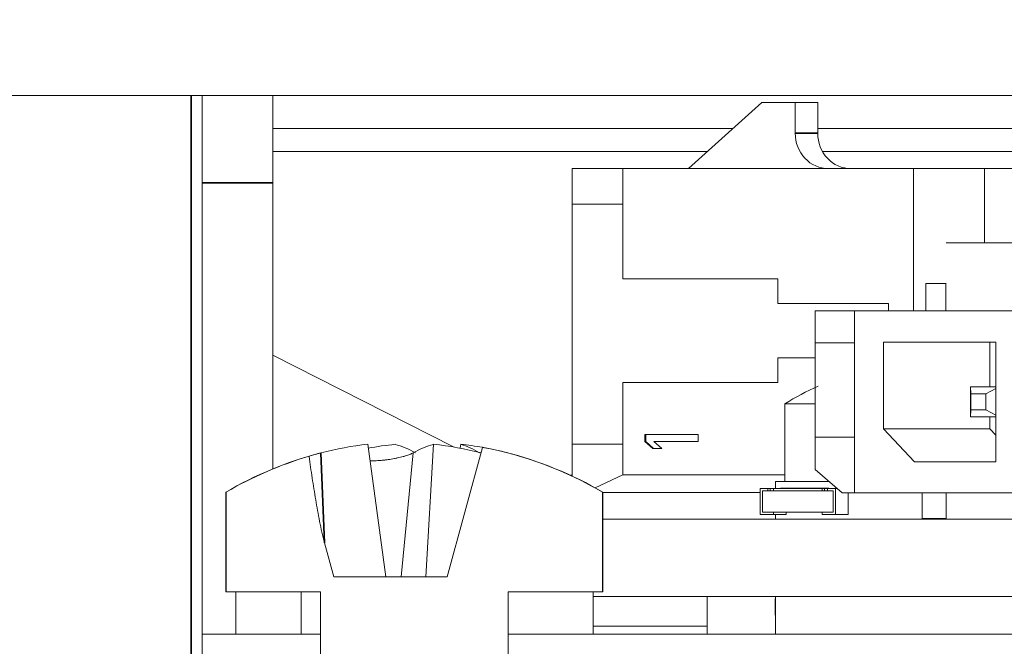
# Model space of a CAD drawing. Header units: millimetres. Extents: x 4 to 1188, y 1 to 840.
# Tile 186 of 256: x 668.79 to 671.58, y 417.81 to 419.58. Entities that reach past the tile are written whole.
import ezdxf

# ---------------------------------------------------------------- set-up
doc = ezdxf.new("R2010")
doc.units = ezdxf.units.MM
doc.layers.add('1', color=7, linetype='Continuous')
doc.styles.add('Arial Unicode MS', font='Arial Unicode MS')
doc.dimstyles.get("Standard").update_dxf_attribs({"dimtxt": 0.18, "dimasz": 0.18, "dimexe": 0.18, "dimexo": 0.0625, "dimgap": 0.09, "dimtad": 0, "dimtih": 1, "dimtoh": 1, "dimdec": 4, "dimzin": 0, "dimdsep": 46, "dimtxsty": 'Standard', "dimcen": 0.09, "dimadec": 0, "dimazin": 0, "dimtfac": 1, "dimtdec": 4, "dimtofl": 0, "dimtmove": 0, "dimatfit": 3, "dimfxl": 0, "dimtolj": 1, "dimtzin": 0, "dimarcsym": 0})

# ---------------------------------------------------------------- blocks, each defined once
blk = doc.blocks.new('_U30')
at = {"layer": '1', "color": 18, "lineweight": 35}
for p, q in [((692.9592, 533.0864), (641.2295, 533.0864)), ((643.2295, 533.0864), (643.2295, 331.7513)), ((725.4264, 331.7513), (641.2295, 331.7513))]:
    blk.add_line(p, q, dxfattribs=at)
at = {"layer": '1', "color": 18, "lineweight": 70}
for points in [[(643.2295, 533.0864), (644.0054, 529.5864), (642.4535, 529.5864)], [(643.2295, 331.7513), (642.4535, 335.2513), (644.0054, 335.2513)]]:
    blk.add_solid(points, dxfattribs=at)
at = {"layer": '1', "color": 18, "linetype": 'Continuous', "lineweight": 13, "insert": (642.7766, 428.0421), "char_height": 3, "attachment_point": 7, "rotation": 90, "line_spacing_factor": 1.047437, "style": 'Arial Unicode MS'}
blk.add_mtext('\\fArial Unicode MS|b0|i0;\\W1.0000;1510', dxfattribs=at)

msp = doc.modelspace()

# ---------------------------------------------------------------- hatches: boundary and pattern name
at = {"layer": '1', "linetype": 'Continuous', "lineweight": 35}
h = msp.add_hatch(dxfattribs=at)
h.set_pattern_fill('ANSI31', color=154, scale=1.55, angle=-2.13e-14, style=0)
h.paths.add_polyline_path([(667.077, 416.5886), (667.077, 416.1886), (664.5495, 416.1886), (664.5495, 416.5886)], flags=0)
edge = h.paths.add_edge_path(flags=0)
edge.add_arc((677.4028, 421.7686), 0.5067, 0, 90, ccw=False)
edge.add_line((677.9095, 421.7686), (677.9095, 420.1886))
edge.add_line((677.9095, 420.1886), (677.5095, 420.1886))
edge.add_line((677.5095, 420.1886), (677.5095, 421.7686))
edge.add_arc((677.4028, 421.7686), 0.1067, 0, 90)
edge.add_line((677.4028, 421.8753), (676.0695, 421.8753))
edge.add_line((676.0695, 421.8753), (676.0695, 422.2753))
edge.add_line((676.0695, 422.2753), (677.4028, 422.2753))
edge = h.paths.add_edge_path(flags=0)
edge.add_arc((657.6161, 421.7686), 0.1067, 90, 180)
edge.add_line((657.5095, 421.7686), (657.5095, 420.1886))
edge.add_line((657.5095, 420.1886), (657.1095, 420.1886))
edge.add_line((657.1095, 420.1886), (657.1095, 421.7686))
edge.add_arc((657.6161, 421.7686), 0.5067, 90, 180, ccw=False)
edge.add_line((657.6161, 422.2753), (658.9495, 422.2753))
edge.add_line((658.9495, 422.2753), (658.9495, 421.8753))
edge.add_line((658.9495, 421.8753), (657.6161, 421.8753))
h.paths.add_polyline_path([(667.9419, 416.1886), (667.9419, 416.5886), (670.4695, 416.5886), (670.4695, 416.1886)], flags=0)
h = msp.add_hatch(dxfattribs=at)
h.set_pattern_fill('ANSI31', color=154, scale=1.55, angle=29.9848, style=0)
edge = h.paths.add_edge_path(flags=0)
edge.add_line((669.6443, 416.632), (669.6443, 417.9653))
edge.add_line((670.0021, 418.008), (670.1024, 418.3737))
edge.add_arc((669.9095, 417.339), 1.0526, 59.6019, 79.4356, ccw=False)
edge.add_line((670.4421, 418.2469), (670.4421, 417.9653))
edge.add_line((670.4421, 417.9653), (670.1747, 417.9653))
edge.add_line((670.1747, 417.9653), (670.1747, 416.632))
edge.add_line((670.1747, 416.632), (669.6443, 416.632))
edge.add_line((669.6818, 418.008), (670.0021, 418.008))
edge.add_spline(control_points=[(669.6555, 418.104), (669.6527, 418.114), (669.6503, 418.1241), (669.6458, 418.1443), (669.6436, 418.1544), (669.6396, 418.1747), (669.6377, 418.1849), (669.634, 418.2053), (669.6322, 418.2155), (669.6271, 418.2461), (669.6238, 418.2666), (669.6175, 418.3075), (669.6145, 418.328), (669.6116, 418.3485)], knot_values=[0, 0, 0, 0, 0.125, 0.125, 0.25, 0.25, 0.375, 0.375, 0.5, 0.5, 0.75, 0.75, 1, 1, 1, 1], degree=3, periodic=0)
edge.add_arc((669.9095, 417.339), 1.0526, 106.4411, 120.3981)
edge.add_line((669.3769, 418.2469), (669.3769, 417.9653))
edge.add_line((669.6443, 417.9653), (669.3769, 417.9653))
h = msp.add_hatch(dxfattribs=at)
h.set_pattern_fill('ANSI31', color=154, scale=1.55, angle=-2.13e-14, style=0)
edge = h.paths.add_edge_path(flags=0)
edge.add_line((670.1747, 417.9653), (670.4154, 417.9653))

# ---------------------------------------------------------------- linework, layer by layer
at = {"layer": '1', "color": 154, "linetype": 'Continuous', "lineweight": 13}
for p, q in [((660.1095, 419.3686), (672.8932, 419.3686)), ((669.3095, 419.122), (669.3095, 419.3686)), ((669.5095, 419.3686), (669.5095, 419.122)), ((670.8934, 419.3484), (670.6854, 419.1617)), ((670.9874, 419.3484), (670.8934, 419.3484)), ((670.9874, 419.3484), (671.0512, 419.3484)), ((670.9874, 419.3484), (670.9874, 419.2617)), ((671.0512, 419.2617), (671.0512, 419.3484)), ((670.8119, 419.2753), (669.5094, 419.2753)), ((672.8428, 419.2753), (671.0511, 419.2753)), ((670.7391, 419.2101), (669.5093, 419.2101)), ((672.8428, 419.2101), (671.0646, 419.2101)), ((670.356, 419.1617), (670.4996, 419.1617)), ((670.356, 419.0611), (670.356, 419.1617)), ((670.4996, 419.1617), (671.334, 419.1617)), ((670.4996, 419.1617), (670.4996, 419.0611)), ((671.1452, 419.1617), (671.0814, 419.1617)), ((671.5231, 419.1617), (671.3226, 419.1617)), ((671.3226, 419.1617), (671.3226, 418.7596)), ((671.5231, 419.1617), (671.6029, 419.1617)), ((671.5231, 419.1617), (671.5231, 418.952)), ((669.3095, 419.122), (669.3095, 417.8453)), ((669.5095, 419.122), (669.5095, 418.313)), ((670.4996, 419.0611), (670.356, 419.0611)), ((670.4996, 419.0611), (670.356, 419.0611)), ((670.356, 418.3824), (670.356, 419.0611)), ((670.4996, 419.0611), (670.4996, 418.8504)), ((671.4147, 418.952), (672.8126, 418.952)), ((670.5627, 418.8504), (670.4996, 418.8504)), ((670.4996, 418.8504), (670.9381, 418.8504)), ((670.9381, 418.8504), (670.5627, 418.8504)), ((670.9381, 418.8504), (670.9381, 418.7804)), ((671.4141, 418.8371), (671.3571, 418.8371)), ((671.3571, 418.7596), (671.3571, 418.8371)), ((671.3571, 418.8371), (671.4147, 418.8371)), ((671.4141, 418.8371), (671.4141, 418.7596)), ((671.4147, 418.8371), (671.4141, 418.8371)), ((671.0013, 418.7804), (670.9381, 418.7804)), ((670.9381, 418.7804), (671.2513, 418.7804)), ((671.2513, 418.7804), (671.0013, 418.7804)), ((671.2513, 418.7804), (671.2513, 418.7596)), ((671.0437, 418.7596), (671.0437, 418.669)), ((671.4147, 418.7596), (671.0437, 418.7596)), ((671.0437, 418.7596), (671.1552, 418.7596)), ((671.1552, 418.7596), (671.802, 418.7596)), ((671.1552, 418.7596), (671.1552, 418.669)), ((671.0437, 418.669), (671.0437, 418.4023)), ((671.0437, 418.669), (671.1552, 418.669)), ((671.1552, 418.669), (671.1552, 418.4023)), ((671.2373, 418.4263), (671.2373, 418.6716)), ((671.2373, 418.6716), (671.5555, 418.6716)), ((671.5383, 418.545), (671.5383, 418.6716)), ((671.5555, 418.6716), (671.5555, 418.333)), ((670.0201, 418.3748), (669.5094, 418.6348)), ((670.9381, 418.6271), (670.9381, 418.5571)), ((671.0437, 418.6271), (670.9381, 418.6271)), ((670.9381, 418.5571), (670.4996, 418.5571)), ((670.4996, 418.5571), (670.4996, 418.3824)), ((671.5555, 418.545), (671.484, 418.545)), ((671.484, 418.545), (671.484, 418.4596)), ((671.484, 418.545), (671.5555, 418.545)), ((671.4846, 418.525), (671.484, 418.545)), ((671.4846, 418.525), (671.4846, 418.4796)), ((671.5272, 418.525), (671.4846, 418.525)), ((671.5555, 418.5403), (671.5272, 418.525)), ((671.5272, 418.4796), (671.5272, 418.525)), ((670.958, 418.4971), (670.958, 418.2771)), ((671.0437, 418.4971), (670.958, 418.4971)), ((671.4846, 418.4796), (671.484, 418.4596)), ((671.5272, 418.4796), (671.4846, 418.4796)), ((671.5555, 418.4643), (671.5272, 418.4796)), ((671.5555, 418.4596), (671.484, 418.4596)), ((671.5383, 418.4263), (671.5383, 418.4596)), ((670.5645, 418.4104), (670.5622, 418.4104)), ((670.5622, 418.3904), (670.5622, 418.4104)), ((670.5622, 418.4104), (670.7126, 418.4104)), ((670.5645, 418.4104), (670.5645, 418.3904)), ((670.7126, 418.4104), (670.5645, 418.4104)), ((670.7126, 418.4104), (670.7126, 418.3904)), ((671.2373, 418.4263), (671.5383, 418.4263)), ((671.2373, 418.4263), (671.325, 418.333)), ((671.5555, 418.4079), (671.5383, 418.4263)), ((669.8293, 418.008), (669.7779, 418.3823)), ((669.9426, 418.008), (669.9639, 418.3823)), ((670.0395, 418.3713), (670.041, 418.3823)), ((670.356, 418.3824), (670.4996, 418.3824)), ((670.356, 418.2926), (670.356, 418.3824)), ((670.4996, 418.3824), (670.4996, 418.2964)), ((670.5645, 418.3904), (670.5622, 418.3904)), ((670.5846, 418.3704), (670.5622, 418.3904)), ((670.5645, 418.3904), (670.5869, 418.3704)), ((670.7126, 418.3904), (670.5878, 418.3904)), ((670.5878, 418.3904), (670.6102, 418.3704)), ((671.1552, 418.4023), (671.0437, 418.4023)), ((671.0437, 418.4023), (671.1552, 418.4023)), ((671.0437, 418.4023), (671.0437, 418.3116)), ((671.1552, 418.245), (671.1552, 418.4023)), ((669.8721, 418.008), (669.9062, 418.3583)), ((670.0021, 418.008), (670.1024, 418.3737)), ((670.6102, 418.3704), (670.5846, 418.3704)), ((671.5555, 418.333), (671.325, 418.333)), ((671.5555, 418.333), (671.325, 418.333)), ((671.0437, 418.3116), (671.1202, 418.245)), ((670.356, 418.2953), (670.3502, 418.2953)), ((670.4996, 418.2964), (670.4216, 418.259)), ((670.4996, 418.2964), (670.958, 418.2964)), ((670.9314, 418.2771), (670.9314, 418.2571)), ((670.9314, 418.2771), (671.0833, 418.2771)), ((669.3761, 418.2469), (669.3761, 417.9653)), ((669.3769, 418.2469), (669.3761, 418.2469)), ((669.3769, 417.9653), (669.3769, 418.2469)), ((670.4421, 418.2469), (670.4421, 417.9653)), ((670.4428, 418.2469), (670.4421, 418.2469)), ((670.4428, 417.9653), (670.4428, 418.2469)), ((670.6293, 418.2457), (670.4428, 418.2457)), ((670.8882, 418.2457), (670.4428, 418.2457)), ((670.8882, 418.2571), (670.9247, 418.2571)), ((670.9102, 418.2571), (670.8882, 418.2571)), ((670.8882, 418.1837), (670.8882, 418.2571)), ((670.8945, 418.2504), (670.9102, 418.2504)), ((671.095, 418.2504), (670.8945, 418.2504)), ((670.8945, 418.2504), (670.8945, 418.1904)), ((670.8945, 418.2504), (670.8945, 418.1904)), ((670.9102, 418.2504), (670.8945, 418.2504)), ((670.917, 418.2571), (670.9102, 418.2571)), ((670.9102, 418.2571), (670.9102, 418.2504)), ((670.917, 418.2571), (670.917, 418.2504)), ((670.9258, 418.2571), (670.917, 418.2571)), ((670.917, 418.2504), (670.9258, 418.2504)), ((670.9247, 418.2571), (670.9258, 418.2571)), ((670.9514, 418.2571), (670.9258, 418.2571)), ((670.9258, 418.2571), (671.0636, 418.2571)), ((670.9258, 418.2504), (670.9258, 418.2571)), ((670.9258, 418.2504), (671.0636, 418.2504)), ((670.9458, 418.2571), (670.955, 418.2571)), ((670.955, 418.2584), (670.955, 418.2571)), ((670.9718, 418.2584), (670.9801, 418.2584)), ((670.9813, 418.2571), (670.9766, 418.2571)), ((670.9848, 418.2571), (670.9768, 418.2571)), ((670.9803, 418.2584), (670.9785, 418.2584)), ((670.9785, 418.2571), (670.9785, 418.2584)), ((670.9785, 418.2571), (670.9813, 418.2571)), ((670.9812, 418.2571), (670.9805, 418.2571)), ((670.9805, 418.2571), (670.9896, 418.2571)), ((670.9896, 418.2584), (670.9896, 418.2571)), ((670.9907, 418.2584), (671.0111, 418.2584)), ((671.0132, 418.2584), (670.9952, 418.2584)), ((670.9999, 418.2584), (671.0081, 418.2584)), ((671.0074, 418.2571), (671.0044, 418.2571)), ((671.0047, 418.2571), (671.0132, 418.2571)), ((671.0167, 418.2571), (671.0081, 418.2571)), ((671.0088, 418.2584), (671.0082, 418.2584)), ((671.0082, 418.2584), (671.0082, 418.2571)), ((671.0082, 418.2571), (671.0088, 418.2571)), ((671.0111, 418.2584), (671.0132, 418.2584)), ((671.0132, 418.2584), (671.0132, 418.2571)), ((671.0132, 418.2571), (671.0225, 418.2571)), ((671.0225, 418.2584), (671.0225, 418.2571)), ((671.0392, 418.2584), (671.0465, 418.2584)), ((671.046, 418.2571), (671.0441, 418.2571)), ((671.0705, 418.2571), (671.0442, 418.2571)), ((671.046, 418.2571), (671.046, 418.2584)), ((671.0462, 418.2584), (671.0502, 418.2584)), ((671.0501, 418.2571), (671.0502, 418.2571)), ((671.0598, 418.2584), (671.0559, 418.2584)), ((671.0559, 418.2571), (671.0598, 418.2571)), ((671.0562, 418.2584), (671.0562, 418.2571)), ((671.0623, 418.2584), (671.0639, 418.2584)), ((671.0623, 418.2571), (671.0707, 418.2571)), ((671.0705, 418.2571), (671.0636, 418.2571)), ((671.0636, 418.2571), (671.0636, 418.2504)), ((671.0705, 418.2571), (671.0705, 418.2504)), ((671.0705, 418.2571), (671.0933, 418.2571)), ((671.0862, 418.2571), (671.0705, 418.2571)), ((671.0765, 418.2584), (671.0765, 418.2571)), ((671.0793, 418.2571), (671.0862, 418.2571)), ((671.0793, 418.2504), (671.0793, 418.2571)), ((671.0793, 418.2571), (671.1012, 418.2571)), ((671.095, 418.2504), (671.0793, 418.2504)), ((671.0817, 418.2584), (671.0817, 418.2571)), ((671.0933, 418.2571), (671.1063, 418.2571)), ((671.095, 418.1904), (671.095, 418.2504)), ((671.095, 418.2504), (671.095, 418.1904)), ((671.1063, 418.2571), (671.1012, 418.2571)), ((671.1012, 418.2571), (671.1012, 418.1837)), ((671.1202, 418.245), (671.1552, 418.245)), ((671.1377, 418.1837), (671.1377, 418.245)), ((671.1552, 418.245), (671.802, 418.245)), ((671.3469, 418.245), (671.3469, 418.173)), ((671.4147, 418.245), (671.4147, 418.1704)), ((671.095, 418.1904), (670.8945, 418.1904)), ((670.8945, 418.1904), (670.931, 418.1904)), ((670.8945, 418.1904), (670.9258, 418.1904)), ((670.9623, 418.1904), (670.9258, 418.1904)), ((670.9258, 418.1904), (670.9258, 418.1837)), ((670.9623, 418.1837), (670.9623, 418.1904)), ((671.0636, 418.1904), (671.095, 418.1904)), ((671.0636, 418.1904), (671.095, 418.1904)), ((671.0636, 418.1837), (671.0636, 418.1904)), ((672.5661, 418.1704), (670.4428, 418.1704)), ((670.9258, 418.1837), (670.8882, 418.1837)), ((670.9258, 418.1837), (670.9623, 418.1837)), ((670.9314, 418.1837), (670.9314, 418.1704)), ((671.0636, 418.1837), (671.1012, 418.1837)), ((671.1012, 418.1837), (671.1377, 418.1837)), ((671.4147, 418.173), (671.3469, 418.173)), ((669.6555, 418.104), (669.6818, 418.008)), ((669.6818, 418.008), (670.0021, 418.008)), ((669.3769, 417.9653), (669.3761, 417.9653)), ((669.6443, 417.9653), (669.3769, 417.9653)), ((669.4047, 417.9653), (669.4047, 417.8453)), ((669.5895, 417.8453), (669.5895, 417.9653)), ((669.5895, 417.9653), (669.6443, 417.9653)), ((669.6443, 416.632), (669.6443, 417.9653)), ((669.6443, 417.9653), (669.6443, 417.8453)), ((670.4421, 417.9653), (670.1747, 417.9653)), ((670.1747, 417.9653), (670.1747, 416.632)), ((670.1747, 417.8453), (670.1747, 417.9653)), ((670.1747, 417.9653), (670.4154, 417.9653)), ((670.4154, 417.9653), (670.4154, 417.8453)), ((670.4161, 417.8453), (670.4161, 417.9653)), ((670.4428, 417.9653), (670.4421, 417.9653)), ((670.4162, 417.952), (672.5661, 417.952)), ((670.7381, 417.952), (670.7381, 417.8453)), ((670.9307, 417.9457), (670.9307, 417.8991)), ((670.9314, 417.952), (670.9314, 417.8453)), ((670.738, 417.8686), (670.4161, 417.8686)), ((669.3095, 417.5786), (669.3095, 417.8453)), ((669.3095, 417.8453), (669.6443, 417.8453)), ((669.6443, 417.8453), (669.5895, 417.8453)), ((669.6443, 417.8453), (669.6443, 417.5786)), ((670.4154, 417.8453), (670.1747, 417.8453)), ((670.1747, 417.5786), (670.1747, 417.8453)), ((670.1747, 417.8453), (672.3788, 417.8453))]:
    msp.add_line(p, q, dxfattribs=at)
at = {"layer": '1', "color": 154, "linetype": 'Continuous', "lineweight": 35}
for p, q in [((669.2782, 419.3686), (669.2782, 417.4353)), ((670.9874, 419.2617), (671.0512, 419.2617)), ((669.5095, 419.122), (669.3095, 419.122)), ((669.6555, 418.104), (669.6452, 418.3583))]:
    msp.add_line(p, q, dxfattribs=at)
at = {"layer": '1', "color": 154, "linetype": 'Continuous', "lineweight": 13}
for centre, radius, start, end in [((671.358, 417.8478), 0.7625, 113.642, 121.6384), ((669.9095, 417.339), 1.0529, 104.7533, 120.4327), ((669.9095, 417.339), 1.0526, 59.6019, 79.4356), ((669.9095, 417.339), 1.0529, 59.5673, 75.8858), ((669.9095, 417.339), 1.0526, 106.4411, 120.3981)]:
    msp.add_arc(centre, radius, start, end, dxfattribs=at)
for centre, major_axis, ratio, start_param, end_param in [((671.0814, 419.2617), (0, 0.1), 0.939693, 1.570796, 3.141593), ((671.1452, 419.2617), (0, 0.1), 0.939693, 1.570796, 3.141593), ((669.9129, 417.34), (0.2786, -1.0154), 0.918668, 2.990431, 3.129837), ((669.9061, 417.34), (0.2786, 1.0154), 0.918668, 0.342694, 0.420717), ((669.9177, 417.34), (0.119, -1.0461), 0.380951, 2.863102, 3.002508), ((669.9013, 417.34), (0.119, 1.0461), 0.380951, 0.139085, 0.27849), ((669.9129, 417.34), (0.2786, -1.0154), 0.918668, 2.659493, 2.798899), ((669.9061, 417.34), (0.2786, 1.0154), 0.918668, 0.087129, 0.151162), ((669.9013, 417.34), (0.119, 1.0461), 0.380951, 6.091332, 6.230738), ((669.9061, 417.34), (0.2786, 1.0154), 0.918668, 0.011756, 0.087129)]:
    msp.add_ellipse(centre, major_axis=major_axis, ratio=ratio, start_param=start_param, end_param=end_param, dxfattribs=at)
for points, knots in [([(669.6116, 418.3485), (669.6126, 418.3489), (669.6136, 418.3492), (669.6191, 418.3509), (669.6238, 418.3524), (669.6315, 418.3545), (669.6341, 418.3553), (669.6396, 418.3568), (669.6424, 418.3575), (669.6452, 418.3583)], [0, 0, 0, 0, 0.10774, 0.10774, 0.55387, 0.55387, 0.776935, 0.776935, 1, 1, 1, 1]), ([(669.7839, 418.3352), (669.7852, 418.3352), (669.7865, 418.3353), (669.7893, 418.3353), (669.7909, 418.3354), (669.794, 418.3355), (669.7956, 418.3356), (669.8035, 418.3359), (669.8098, 418.3364), (669.8193, 418.3373), (669.8225, 418.3376), (669.8289, 418.3383), (669.8321, 418.3387), (669.8414, 418.34), (669.8475, 418.341), (669.8548, 418.3423), (669.8563, 418.3426), (669.8592, 418.3432), (669.8635, 418.344), (669.8702, 418.3456), (669.8753, 418.3468), (669.879, 418.3478), (669.8802, 418.3482), (669.8825, 418.3489), (669.8837, 418.3492), (669.8893, 418.3509), (669.8934, 418.3524), (669.8987, 418.3545), (669.9004, 418.3553), (669.9035, 418.3568), (669.9049, 418.3575), (669.9062, 418.3583)], [0, 0, 0, 0, 0.027206, 0.027206, 0.059632, 0.059632, 0.092059, 0.092059, 0.221765, 0.221765, 0.286618, 0.286618, 0.351471, 0.351471, 0.481176, 0.481176, 0.513603, 0.513603, 0.546029, 0.610882, 0.675735, 0.675735, 0.708162, 0.708162, 0.740588, 0.740588, 0.870294, 0.870294, 0.935147, 0.935147, 1, 1, 1, 1]), ([(669.6116, 418.3485), (669.6145, 418.328), (669.6175, 418.3075), (669.6238, 418.2666), (669.6271, 418.2461), (669.6322, 418.2155), (669.634, 418.2053), (669.6377, 418.1849), (669.6396, 418.1747), (669.6436, 418.1544), (669.6458, 418.1443), (669.6503, 418.1241), (669.6527, 418.114), (669.6555, 418.104)], [0, 0, 0, 0, 0.25, 0.25, 0.5, 0.5, 0.625, 0.625, 0.75, 0.75, 0.875, 0.875, 1, 1, 1, 1]), ([(670.955, 418.2584), (670.9546, 418.2584), (670.954, 418.2584), (670.953, 418.2584), (670.9521, 418.2584), (670.9512, 418.2584), (670.9504, 418.2584), (670.9497, 418.2584), (670.949, 418.2584), (670.9483, 418.2584), (670.9477, 418.2584), (670.9472, 418.2584), (670.9468, 418.2584), (670.9464, 418.2584), (670.9461, 418.2584), (670.9459, 418.2584), (670.9458, 418.2584), (670.9457, 418.2584), (670.9457, 418.2584), (670.9458, 418.2584), (670.9461, 418.2584), (670.9464, 418.2584), (670.9468, 418.2584), (670.9473, 418.2584), (670.948, 418.2584), (670.9485, 418.2584), (670.9487, 418.2584)], [0, 0, 0, 0, 0.033787, 0.066622, 0.099285, 0.131361, 0.163585, 0.196104, 0.228902, 0.262158, 0.295991, 0.330218, 0.36506, 0.400951, 0.43762, 0.475708, 0.515381, 0.556414, 0.599765, 0.646424, 0.696431, 0.749782, 0.806573, 0.867436, 0.931887, 1, 1, 1, 1]), ([(670.9487, 418.2584), (670.949, 418.2584), (670.9495, 418.2584), (670.9503, 418.2584), (670.9511, 418.2584), (670.952, 418.2584), (670.9528, 418.2584), (670.9537, 418.2584), (670.9545, 418.2584), (670.9554, 418.2584), (670.9563, 418.2584), (670.9573, 418.2584), (670.9582, 418.2584), (670.9592, 418.2584), (670.9602, 418.2584), (670.9612, 418.2584), (670.9622, 418.2584), (670.9633, 418.2584), (670.9644, 418.2584), (670.9654, 418.2584), (670.9665, 418.2584), (670.9676, 418.2584), (670.9686, 418.2584), (670.9697, 418.2584), (670.9707, 418.2584), (670.9714, 418.2584), (670.9718, 418.2584)], [0, 0, 0, 0, 0.068595, 0.133246, 0.194313, 0.251279, 0.304513, 0.354235, 0.400481, 0.443411, 0.484015, 0.523252, 0.561042, 0.5979, 0.633518, 0.668314, 0.702496, 0.736685, 0.770293, 0.803437, 0.835913, 0.86846, 0.900847, 0.933467, 0.966258, 1, 1, 1, 1]), ([(670.9568, 418.2584), (670.9563, 418.2584), (670.9553, 418.2584), (670.9541, 418.2584), (670.9529, 418.2584), (670.952, 418.2584), (670.9515, 418.2584), (670.9511, 418.2584), (670.9507, 418.2584), (670.9505, 418.2584), (670.9502, 418.2584), (670.9501, 418.2584), (670.95, 418.2584), (670.95, 418.2584), (670.95, 418.2584), (670.9502, 418.2584), (670.9504, 418.2584), (670.9507, 418.2584), (670.951, 418.2584), (670.9515, 418.2584), (670.952, 418.2584), (670.9524, 418.2584), (670.9527, 418.2584)], [0, 0, 0, 0, 0.060034, 0.120278, 0.182348, 0.247919, 0.281641, 0.315701, 0.350322, 0.385703, 0.421819, 0.459196, 0.497866, 0.538301, 0.58121, 0.628183, 0.679403, 0.734699, 0.794074, 0.858416, 0.927049, 1, 1, 1, 1]), ([(670.9527, 418.2584), (670.9529, 418.2584), (670.9533, 418.2584), (670.954, 418.2584), (670.9546, 418.2584), (670.9553, 418.2584), (670.956, 418.2584), (670.9566, 418.2584), (670.9573, 418.2584), (670.958, 418.2584), (670.9587, 418.2584), (670.9594, 418.2584), (670.9601, 418.2584), (670.9609, 418.2584), (670.9616, 418.2584), (670.9624, 418.2584), (670.9632, 418.2584), (670.9643, 418.2584), (670.9656, 418.2584), (670.9672, 418.2584), (670.9688, 418.2584), (670.9698, 418.2584), (670.9703, 418.2584)], [0, 0, 0, 0, 0.073302, 0.142286, 0.206253, 0.266017, 0.321612, 0.372532, 0.419497, 0.462398, 0.502825, 0.541489, 0.579034, 0.615143, 0.650298, 0.684912, 0.718701, 0.752189, 0.817245, 0.879117, 0.939613, 1, 1, 1, 1]), ([(670.9785, 418.2584), (670.9783, 418.2584), (670.9778, 418.2584), (670.977, 418.2584), (670.9762, 418.2584), (670.9753, 418.2584), (670.9745, 418.2584), (670.9736, 418.2584), (670.9727, 418.2584), (670.9718, 418.2584), (670.9708, 418.2584), (670.9698, 418.2584), (670.9689, 418.2584), (670.9679, 418.2584), (670.9668, 418.2584), (670.9658, 418.2584), (670.9647, 418.2584), (670.9636, 418.2584), (670.9625, 418.2584), (670.9614, 418.2584), (670.9603, 418.2584), (670.9593, 418.2584), (670.9582, 418.2584), (670.9571, 418.2584), (670.956, 418.2584), (670.9553, 418.2584), (670.955, 418.2584)], [0, 0, 0, 0, 0.065063, 0.126773, 0.185516, 0.240765, 0.29298, 0.34225, 0.388919, 0.432776, 0.474628, 0.514775, 0.553606, 0.591426, 0.628028, 0.663804, 0.698984, 0.733591, 0.767628, 0.801208, 0.834264, 0.866981, 0.89972, 0.932702, 0.966176, 1, 1, 1, 1]), ([(670.955, 418.2571), (670.9553, 418.2571), (670.956, 418.2571), (670.9571, 418.2571), (670.9582, 418.2571), (670.9593, 418.2571), (670.9603, 418.2571), (670.9614, 418.2571), (670.9625, 418.2571), (670.9636, 418.2571), (670.9647, 418.2571), (670.9658, 418.2571), (670.9668, 418.2571), (670.9679, 418.2571), (670.9689, 418.2571), (670.9698, 418.2571), (670.9708, 418.2571), (670.9718, 418.2571), (670.9727, 418.2571), (670.9736, 418.2571), (670.9745, 418.2571), (670.9753, 418.2571), (670.9762, 418.2571), (670.977, 418.2571), (670.9778, 418.2571), (670.9783, 418.2571), (670.9785, 418.2571)], [0, 0, 0, 0, 0.033824, 0.067298, 0.10028, 0.133019, 0.165736, 0.198792, 0.232372, 0.266409, 0.301016, 0.336196, 0.371972, 0.408574, 0.446394, 0.485225, 0.525372, 0.567224, 0.611081, 0.65775, 0.70702, 0.759235, 0.814484, 0.873227, 0.934937, 1, 1, 1, 1]), ([(670.9689, 418.2584), (670.9687, 418.2584), (670.9682, 418.2584), (670.9675, 418.2584), (670.9668, 418.2584), (670.9661, 418.2584), (670.9653, 418.2584), (670.9646, 418.2584), (670.9638, 418.2584), (670.9627, 418.2584), (670.9614, 418.2584), (670.9598, 418.2584), (670.9582, 418.2584), (670.9573, 418.2584), (670.9568, 418.2584)], [0, 0, 0, 0, 0.075949, 0.148549, 0.218996, 0.286119, 0.351826, 0.416074, 0.478265, 0.540325, 0.660405, 0.774606, 0.887187, 1, 1, 1, 1]), ([(670.9746, 418.2584), (670.9744, 418.2584), (670.974, 418.2584), (670.9734, 418.2584), (670.9727, 418.2584), (670.972, 418.2584), (670.9713, 418.2584), (670.9705, 418.2584), (670.9697, 418.2584), (670.9692, 418.2584), (670.9689, 418.2584)], [0, 0, 0, 0, 0.141157, 0.277773, 0.409244, 0.535676, 0.657497, 0.775458, 0.889412, 1, 1, 1, 1]), ([(670.9703, 418.2584), (670.9707, 418.2584), (670.9717, 418.2584), (670.973, 418.2584), (670.9741, 418.2584), (670.9749, 418.2584), (670.9755, 418.2584), (670.9759, 418.2584), (670.9763, 418.2584), (670.9765, 418.2584), (670.9767, 418.2584), (670.9769, 418.2584), (670.977, 418.2584), (670.977, 418.2584), (670.9769, 418.2584), (670.9768, 418.2584), (670.9766, 418.2584), (670.9764, 418.2584), (670.976, 418.2584), (670.9756, 418.2584), (670.9751, 418.2584), (670.9748, 418.2584), (670.9746, 418.2584)], [0, 0, 0, 0, 0.059689, 0.119507, 0.181075, 0.246162, 0.279894, 0.314468, 0.350403, 0.387474, 0.426147, 0.466624, 0.508745, 0.553328, 0.600058, 0.649177, 0.700552, 0.754894, 0.811825, 0.871514, 0.934319, 1, 1, 1, 1]), ([(670.9896, 418.2584), (670.989, 418.2584), (670.9879, 418.2584), (670.9863, 418.2584), (670.9848, 418.2584), (670.9835, 418.2584), (670.9824, 418.2584), (670.9815, 418.2584), (670.9808, 418.2584), (670.9804, 418.2584), (670.9803, 418.2584), (670.9803, 418.2584), (670.9806, 418.2584), (670.981, 418.2584), (670.9812, 418.2584)], [0, 0, 0, 0, 0.084335, 0.167052, 0.249566, 0.33274, 0.415915, 0.497828, 0.580373, 0.6646, 0.749467, 0.83251, 0.915639, 1, 1, 1, 1]), ([(670.9812, 418.2584), (670.9814, 418.2584), (670.9817, 418.2584), (670.9824, 418.2584), (670.9833, 418.2584), (670.9841, 418.2584), (670.9849, 418.2584), (670.9855, 418.2584), (670.9862, 418.2584), (670.987, 418.2584), (670.9878, 418.2584), (670.9887, 418.2584), (670.9897, 418.2584), (670.9904, 418.2584), (670.9907, 418.2584)], [0, 0, 0, 0, 0.097818, 0.199726, 0.305276, 0.415811, 0.474472, 0.537274, 0.603657, 0.674299, 0.749834, 0.828598, 0.912378, 1, 1, 1, 1]), ([(670.9914, 418.2584), (670.9911, 418.2584), (670.9905, 418.2584), (670.9896, 418.2584), (670.9888, 418.2584), (670.988, 418.2584), (670.9873, 418.2584), (670.9867, 418.2584), (670.9861, 418.2584), (670.9856, 418.2584), (670.9852, 418.2584), (670.9849, 418.2584), (670.9846, 418.2584), (670.9845, 418.2584), (670.9845, 418.2584), (670.9846, 418.2584), (670.9848, 418.2584), (670.9849, 418.2584), (670.985, 418.2584)], [0, 0, 0, 0, 0.06795, 0.13326, 0.1978, 0.260846, 0.323319, 0.386282, 0.450062, 0.515208, 0.579641, 0.641817, 0.701692, 0.760769, 0.819254, 0.878738, 0.938158, 1, 1, 1, 1]), ([(670.985, 418.2584), (670.9852, 418.2584), (670.9854, 418.2584), (670.9858, 418.2584), (670.9863, 418.2584), (670.9869, 418.2584), (670.9875, 418.2584), (670.9883, 418.2584), (670.989, 418.2584), (670.9899, 418.2584), (670.9907, 418.2584), (670.9916, 418.2584), (670.9926, 418.2584), (670.9935, 418.2584), (670.9945, 418.2584), (670.9954, 418.2584), (670.9964, 418.2584), (670.9971, 418.2584), (670.9974, 418.2584)], [0, 0, 0, 0, 0.063183, 0.123733, 0.183606, 0.242704, 0.301649, 0.36107, 0.422074, 0.484252, 0.547347, 0.609346, 0.670894, 0.73321, 0.796804, 0.862099, 0.929401, 1, 1, 1, 1]), ([(671.0082, 418.2584), (671.0079, 418.2584), (671.0075, 418.2584), (671.0065, 418.2584), (671.0053, 418.2584), (671.004, 418.2584), (671.0025, 418.2584), (671.0008, 418.2584), (670.9991, 418.2584), (670.9972, 418.2584), (670.9953, 418.2584), (670.9934, 418.2584), (670.9914, 418.2584), (670.9902, 418.2584), (670.9896, 418.2584)], [0, 0, 0, 0, 0.085948, 0.169125, 0.250399, 0.33229, 0.413364, 0.494172, 0.576022, 0.660757, 0.745783, 0.830044, 0.914028, 1, 1, 1, 1]), ([(670.9896, 418.2571), (670.9902, 418.2571), (670.9914, 418.2571), (670.9934, 418.2571), (670.9953, 418.2571), (670.9972, 418.2571), (670.9991, 418.2571), (671.0008, 418.2571), (671.0025, 418.2571), (671.004, 418.2571), (671.0053, 418.2571), (671.0065, 418.2571), (671.0075, 418.2571), (671.0079, 418.2571), (671.0082, 418.2571)], [0, 0, 0, 0, 0.085972, 0.169956, 0.254217, 0.339243, 0.423978, 0.505828, 0.586636, 0.66771, 0.749601, 0.830875, 0.914052, 1, 1, 1, 1]), ([(671.0042, 418.2584), (671.004, 418.2584), (671.0038, 418.2584), (671.0034, 418.2584), (671.0029, 418.2584), (671.0023, 418.2584), (671.0016, 418.2584), (671.0008, 418.2584), (671, 418.2584), (670.9991, 418.2584), (670.9982, 418.2584), (670.9973, 418.2584), (670.9963, 418.2584), (670.9953, 418.2584), (670.9944, 418.2584), (670.9934, 418.2584), (670.9924, 418.2584), (670.9918, 418.2584), (670.9914, 418.2584)], [0, 0, 0, 0, 0.061853, 0.121284, 0.180778, 0.239273, 0.298641, 0.358186, 0.42076, 0.485205, 0.550362, 0.61365, 0.676623, 0.739108, 0.802165, 0.866717, 0.932038, 1, 1, 1, 1]), ([(670.9952, 418.2584), (670.996, 418.2584), (670.9976, 418.2584), (670.9992, 418.2584), (670.9999, 418.2584)], [0, 0, 0, 0, 0.512659, 1, 1, 1, 1]), ([(670.9974, 418.2584), (670.9978, 418.2584), (670.9984, 418.2584), (670.9994, 418.2584), (671.0002, 418.2584), (671.001, 418.2584), (671.0017, 418.2584), (671.0024, 418.2584), (671.003, 418.2584), (671.0035, 418.2584), (671.004, 418.2584), (671.0043, 418.2584), (671.0045, 418.2584), (671.0047, 418.2584), (671.0047, 418.2584), (671.0046, 418.2584), (671.0045, 418.2584), (671.0043, 418.2584), (671.0042, 418.2584)], [0, 0, 0, 0, 0.068912, 0.135225, 0.200161, 0.263983, 0.327029, 0.390242, 0.454168, 0.519336, 0.58327, 0.645284, 0.705071, 0.763744, 0.821775, 0.880006, 0.938862, 1, 1, 1, 1]), ([(671.0225, 418.2584), (671.0221, 418.2584), (671.0214, 418.2584), (671.0205, 418.2584), (671.0196, 418.2584), (671.0187, 418.2584), (671.0179, 418.2584), (671.0171, 418.2584), (671.0164, 418.2584), (671.0158, 418.2584), (671.0152, 418.2584), (671.0147, 418.2584), (671.0143, 418.2584), (671.0139, 418.2584), (671.0136, 418.2584), (671.0134, 418.2584), (671.0132, 418.2584), (671.0132, 418.2584), (671.0132, 418.2584), (671.0133, 418.2584), (671.0135, 418.2584), (671.0139, 418.2584), (671.0143, 418.2584), (671.0148, 418.2584), (671.0154, 418.2584), (671.0159, 418.2584), (671.0162, 418.2584)], [0, 0, 0, 0, 0.033787, 0.066622, 0.099285, 0.131361, 0.163585, 0.196104, 0.228902, 0.262158, 0.295991, 0.330218, 0.36506, 0.400951, 0.43762, 0.475708, 0.515381, 0.556414, 0.599765, 0.646424, 0.696431, 0.749782, 0.806573, 0.867436, 0.931887, 1, 1, 1, 1]), ([(671.0162, 418.2584), (671.0164, 418.2584), (671.0169, 418.2584), (671.0178, 418.2584), (671.0186, 418.2584), (671.0194, 418.2584), (671.0203, 418.2584), (671.0211, 418.2584), (671.022, 418.2584), (671.0229, 418.2584), (671.0238, 418.2584), (671.0247, 418.2584), (671.0257, 418.2584), (671.0267, 418.2584), (671.0277, 418.2584), (671.0287, 418.2584), (671.0297, 418.2584), (671.0308, 418.2584), (671.0318, 418.2584), (671.0329, 418.2584), (671.034, 418.2584), (671.035, 418.2584), (671.0361, 418.2584), (671.0371, 418.2584), (671.0382, 418.2584), (671.0389, 418.2584), (671.0392, 418.2584)], [0, 0, 0, 0, 0.068595, 0.133246, 0.194313, 0.251279, 0.304513, 0.354235, 0.400481, 0.443411, 0.484015, 0.523252, 0.561042, 0.5979, 0.633518, 0.668314, 0.702496, 0.736685, 0.770293, 0.803437, 0.835913, 0.86846, 0.900847, 0.933467, 0.966258, 1, 1, 1, 1]), ([(671.0242, 418.2584), (671.0238, 418.2584), (671.0228, 418.2584), (671.0215, 418.2584), (671.0204, 418.2584), (671.0195, 418.2584), (671.0189, 418.2584), (671.0185, 418.2584), (671.0182, 418.2584), (671.0179, 418.2584), (671.0177, 418.2584), (671.0176, 418.2584), (671.0175, 418.2584), (671.0175, 418.2584), (671.0175, 418.2584), (671.0176, 418.2584), (671.0178, 418.2584), (671.0181, 418.2584), (671.0185, 418.2584), (671.019, 418.2584), (671.0195, 418.2584), (671.0199, 418.2584), (671.0201, 418.2584)], [0, 0, 0, 0, 0.060034, 0.120278, 0.182348, 0.247919, 0.281641, 0.315701, 0.350322, 0.385703, 0.421819, 0.459196, 0.497866, 0.538301, 0.58121, 0.628183, 0.679403, 0.734699, 0.794074, 0.858416, 0.927049, 1, 1, 1, 1]), ([(671.0201, 418.2584), (671.0203, 418.2584), (671.0208, 418.2584), (671.0214, 418.2584), (671.0221, 418.2584), (671.0228, 418.2584), (671.0234, 418.2584), (671.0241, 418.2584), (671.0248, 418.2584), (671.0255, 418.2584), (671.0262, 418.2584), (671.0269, 418.2584), (671.0276, 418.2584), (671.0283, 418.2584), (671.0291, 418.2584), (671.0299, 418.2584), (671.0307, 418.2584), (671.0317, 418.2584), (671.0331, 418.2584), (671.0347, 418.2584), (671.0362, 418.2584), (671.0372, 418.2584), (671.0377, 418.2584)], [0, 0, 0, 0, 0.073302, 0.142286, 0.206253, 0.266017, 0.321612, 0.372532, 0.419497, 0.462398, 0.502825, 0.541489, 0.579034, 0.615143, 0.650298, 0.684912, 0.718701, 0.752189, 0.817245, 0.879117, 0.939613, 1, 1, 1, 1]), ([(671.046, 418.2584), (671.0457, 418.2584), (671.0452, 418.2584), (671.0445, 418.2584), (671.0436, 418.2584), (671.0428, 418.2584), (671.042, 418.2584), (671.0411, 418.2584), (671.0402, 418.2584), (671.0392, 418.2584), (671.0383, 418.2584), (671.0373, 418.2584), (671.0363, 418.2584), (671.0353, 418.2584), (671.0343, 418.2584), (671.0332, 418.2584), (671.0322, 418.2584), (671.0311, 418.2584), (671.03, 418.2584), (671.0289, 418.2584), (671.0278, 418.2584), (671.0267, 418.2584), (671.0257, 418.2584), (671.0246, 418.2584), (671.0235, 418.2584), (671.0228, 418.2584), (671.0225, 418.2584)], [0, 0, 0, 0, 0.065063, 0.126773, 0.185516, 0.240765, 0.29298, 0.34225, 0.388919, 0.432776, 0.474628, 0.514775, 0.553606, 0.591426, 0.628028, 0.663804, 0.698984, 0.733591, 0.767628, 0.801208, 0.834264, 0.866981, 0.89972, 0.932702, 0.966176, 1, 1, 1, 1]), ([(671.0225, 418.2571), (671.0228, 418.2571), (671.0235, 418.2571), (671.0246, 418.2571), (671.0257, 418.2571), (671.0267, 418.2571), (671.0278, 418.2571), (671.0289, 418.2571), (671.03, 418.2571), (671.0311, 418.2571), (671.0322, 418.2571), (671.0332, 418.2571), (671.0343, 418.2571), (671.0353, 418.2571), (671.0363, 418.2571), (671.0373, 418.2571), (671.0383, 418.2571), (671.0392, 418.2571), (671.0402, 418.2571), (671.0411, 418.2571), (671.042, 418.2571), (671.0428, 418.2571), (671.0436, 418.2571), (671.0445, 418.2571), (671.0452, 418.2571), (671.0457, 418.2571), (671.046, 418.2571)], [0, 0, 0, 0, 0.033824, 0.067298, 0.10028, 0.133019, 0.165736, 0.198792, 0.232372, 0.266409, 0.301016, 0.336196, 0.371972, 0.408574, 0.446394, 0.485225, 0.525372, 0.567224, 0.611081, 0.65775, 0.70702, 0.759235, 0.814484, 0.873227, 0.934937, 1, 1, 1, 1]), ([(671.0364, 418.2584), (671.0361, 418.2584), (671.0357, 418.2584), (671.035, 418.2584), (671.0343, 418.2584), (671.0336, 418.2584), (671.0328, 418.2584), (671.032, 418.2584), (671.0312, 418.2584), (671.0302, 418.2584), (671.0288, 418.2584), (671.0273, 418.2584), (671.0257, 418.2584), (671.0247, 418.2584), (671.0242, 418.2584)], [0, 0, 0, 0, 0.075949, 0.148549, 0.218996, 0.286119, 0.351826, 0.416074, 0.478265, 0.540325, 0.660405, 0.774606, 0.887187, 1, 1, 1, 1]), ([(671.042, 418.2584), (671.0418, 418.2584), (671.0415, 418.2584), (671.0408, 418.2584), (671.0402, 418.2584), (671.0395, 418.2584), (671.0387, 418.2584), (671.038, 418.2584), (671.0372, 418.2584), (671.0366, 418.2584), (671.0364, 418.2584)], [0, 0, 0, 0, 0.141157, 0.277773, 0.409244, 0.535676, 0.657497, 0.775458, 0.889412, 1, 1, 1, 1]), ([(671.0377, 418.2584), (671.0382, 418.2584), (671.0391, 418.2584), (671.0404, 418.2584), (671.0416, 418.2584), (671.0424, 418.2584), (671.043, 418.2584), (671.0434, 418.2584), (671.0437, 418.2584), (671.044, 418.2584), (671.0442, 418.2584), (671.0443, 418.2584), (671.0444, 418.2584), (671.0444, 418.2584), (671.0444, 418.2584), (671.0443, 418.2584), (671.0441, 418.2584), (671.0438, 418.2584), (671.0435, 418.2584), (671.0431, 418.2584), (671.0426, 418.2584), (671.0422, 418.2584), (671.042, 418.2584)], [0, 0, 0, 0, 0.059689, 0.119507, 0.181075, 0.246162, 0.279894, 0.314468, 0.350403, 0.387474, 0.426147, 0.466624, 0.508745, 0.553328, 0.600058, 0.649177, 0.700552, 0.754894, 0.811825, 0.871514, 0.934319, 1, 1, 1, 1]), ([(671.0562, 418.2584), (671.0557, 418.2584), (671.0548, 418.2584), (671.0535, 418.2584), (671.0523, 418.2584), (671.0512, 418.2584), (671.0502, 418.2584), (671.0493, 418.2584), (671.0484, 418.2584), (671.0477, 418.2584), (671.0471, 418.2584), (671.0466, 418.2584), (671.0463, 418.2584), (671.046, 418.2584), (671.0459, 418.2584), (671.0459, 418.2584), (671.046, 418.2584), (671.0461, 418.2584), (671.0462, 418.2584)], [0, 0, 0, 0, 0.065541, 0.128963, 0.190377, 0.250092, 0.308548, 0.366398, 0.424542, 0.48317, 0.542243, 0.601739, 0.662506, 0.724856, 0.789128, 0.856346, 0.926295, 1, 1, 1, 1]), ([(671.0462, 418.2571), (671.0461, 418.2571), (671.046, 418.2571), (671.0459, 418.2571), (671.0459, 418.2571), (671.046, 418.2571), (671.0463, 418.2571), (671.0466, 418.2571), (671.0471, 418.2571), (671.0477, 418.2571), (671.0484, 418.2571), (671.0493, 418.2571), (671.0502, 418.2571), (671.0512, 418.2571), (671.0523, 418.2571), (671.0535, 418.2571), (671.0548, 418.2571), (671.0557, 418.2571), (671.0562, 418.2571)], [0, 0, 0, 0, 0.051135, 0.122788, 0.191644, 0.257483, 0.321351, 0.383599, 0.444544, 0.505057, 0.565113, 0.624674, 0.683934, 0.743814, 0.804984, 0.867895, 0.932862, 1, 1, 1, 1]), ([(671.0502, 418.2584), (671.0501, 418.2584), (671.0501, 418.2584), (671.0501, 418.2584), (671.0502, 418.2584), (671.0503, 418.2584), (671.0505, 418.2584), (671.0507, 418.2584), (671.051, 418.2584), (671.0513, 418.2584), (671.0514, 418.2584)], [0, 0, 0, 0, 0.14977, 0.291316, 0.425966, 0.55216, 0.671527, 0.786122, 0.895325, 1, 1, 1, 1]), ([(671.0514, 418.2584), (671.0516, 418.2584), (671.0519, 418.2584), (671.0526, 418.2584), (671.0532, 418.2584), (671.054, 418.2584), (671.0549, 418.2584), (671.0558, 418.2584), (671.0568, 418.2584), (671.0575, 418.2584), (671.0579, 418.2584)], [0, 0, 0, 0, 0.118271, 0.236178, 0.355663, 0.475904, 0.600127, 0.728608, 0.861313, 1, 1, 1, 1]), ([(671.0559, 418.2584), (671.0562, 418.2584), (671.0567, 418.2584), (671.0576, 418.2584), (671.0585, 418.2584), (671.0594, 418.2584), (671.0604, 418.2584), (671.0615, 418.2584), (671.0625, 418.2584), (671.0637, 418.2584), (671.0648, 418.2584), (671.066, 418.2584), (671.0671, 418.2584), (671.0683, 418.2584), (671.0695, 418.2584), (671.0707, 418.2584), (671.0719, 418.2584), (671.0727, 418.2584), (671.073, 418.2584)], [0, 0, 0, 0, 0.072625, 0.141977, 0.208985, 0.273957, 0.336889, 0.398745, 0.460116, 0.520825, 0.580994, 0.640152, 0.698622, 0.757271, 0.816427, 0.876254, 0.937165, 1, 1, 1, 1]), ([(671.0765, 418.2584), (671.0762, 418.2584), (671.0757, 418.2584), (671.0747, 418.2584), (671.0734, 418.2584), (671.0719, 418.2584), (671.0703, 418.2584), (671.0685, 418.2584), (671.0666, 418.2584), (671.0645, 418.2584), (671.0625, 418.2584), (671.0604, 418.2584), (671.0582, 418.2584), (671.0569, 418.2584), (671.0562, 418.2584)], [0, 0, 0, 0, 0.079648, 0.158922, 0.239619, 0.322609, 0.406035, 0.487602, 0.569685, 0.653036, 0.737436, 0.822478, 0.909748, 1, 1, 1, 1]), ([(671.0562, 418.2571), (671.0569, 418.2571), (671.0582, 418.2571), (671.0604, 418.2571), (671.0625, 418.2571), (671.0645, 418.2571), (671.0666, 418.2571), (671.0685, 418.2571), (671.0698, 418.2571), (671.0705, 418.2571), (671.0706, 418.2571)], [0, 0, 0, 0, 0.147565, 0.290254, 0.429301, 0.567296, 0.703579, 0.837786, 0.971152, 1, 1, 1, 1]), ([(671.0579, 418.2584), (671.0583, 418.2584), (671.0591, 418.2584), (671.0603, 418.2584), (671.0615, 418.2584), (671.0626, 418.2584), (671.0638, 418.2584), (671.0649, 418.2584), (671.0659, 418.2584), (671.067, 418.2584), (671.0679, 418.2584), (671.0688, 418.2584), (671.0697, 418.2584), (671.0704, 418.2584), (671.071, 418.2584), (671.0716, 418.2584), (671.0721, 418.2584), (671.0723, 418.2584), (671.0724, 418.2584)], [0, 0, 0, 0, 0.076072, 0.148752, 0.218403, 0.28576, 0.350598, 0.414964, 0.478069, 0.541761, 0.60435, 0.664075, 0.721464, 0.777587, 0.832644, 0.887844, 0.94346, 1, 1, 1, 1]), ([(671.0715, 418.2584), (671.071, 418.2584), (671.07, 418.2584), (671.0685, 418.2584), (671.067, 418.2584), (671.0658, 418.2584), (671.0648, 418.2584), (671.0641, 418.2584), (671.0634, 418.2584), (671.0627, 418.2584), (671.062, 418.2584), (671.0613, 418.2584), (671.0605, 418.2584), (671.0601, 418.2584), (671.0598, 418.2584)], [0, 0, 0, 0, 0.122712, 0.239685, 0.351816, 0.463766, 0.520818, 0.579448, 0.640604, 0.705298, 0.773634, 0.844669, 0.920057, 1, 1, 1, 1]), ([(671.0598, 418.2571), (671.0601, 418.2571), (671.0605, 418.2571), (671.0613, 418.2571), (671.062, 418.2571), (671.0627, 418.2571), (671.0634, 418.2571), (671.0641, 418.2571), (671.0648, 418.2571), (671.0658, 418.2571), (671.067, 418.2571), (671.0685, 418.2571), (671.0696, 418.2571), (671.0703, 418.2571), (671.0705, 418.2571)], [0, 0, 0, 0, 0.086542, 0.168152, 0.245051, 0.319028, 0.389062, 0.455266, 0.518736, 0.580497, 0.701688, 0.823074, 0.949703, 1, 1, 1, 1]), ([(671.0724, 418.2584), (671.0725, 418.2584), (671.0728, 418.2584), (671.0729, 418.2584), (671.0729, 418.2584), (671.0726, 418.2584), (671.0722, 418.2584), (671.0715, 418.2584), (671.0707, 418.2584), (671.0699, 418.2584), (671.0691, 418.2584), (671.0684, 418.2584), (671.0676, 418.2584), (671.0667, 418.2584), (671.0658, 418.2584), (671.0647, 418.2584), (671.0635, 418.2584), (671.0627, 418.2584), (671.0623, 418.2584)], [0, 0, 0, 0, 0.066909, 0.133485, 0.201035, 0.271234, 0.34288, 0.413836, 0.485977, 0.56023, 0.599884, 0.644055, 0.691892, 0.744688, 0.801492, 0.862858, 0.929328, 1, 1, 1, 1]), ([(671.0639, 418.2584), (671.0645, 418.2584), (671.0655, 418.2584), (671.0672, 418.2584), (671.0688, 418.2584), (671.0703, 418.2584), (671.0718, 418.2584), (671.0731, 418.2584), (671.0743, 418.2584), (671.0753, 418.2584), (671.0761, 418.2584), (671.0768, 418.2584), (671.0774, 418.2584), (671.0777, 418.2584), (671.0778, 418.2584)], [0, 0, 0, 0, 0.110166, 0.215787, 0.318027, 0.417574, 0.51165, 0.596162, 0.672935, 0.74367, 0.810677, 0.874059, 0.936696, 1, 1, 1, 1]), ([(671.0778, 418.2584), (671.0779, 418.2584), (671.078, 418.2584), (671.0781, 418.2584), (671.0782, 418.2584), (671.0781, 418.2584), (671.078, 418.2584), (671.0778, 418.2584), (671.0774, 418.2584), (671.077, 418.2584), (671.0766, 418.2584), (671.076, 418.2584), (671.0754, 418.2584), (671.0748, 418.2584), (671.074, 418.2584), (671.0732, 418.2584), (671.0724, 418.2584), (671.0718, 418.2584), (671.0715, 418.2584)], [0, 0, 0, 0, 0.055275, 0.109966, 0.163247, 0.218076, 0.273301, 0.330909, 0.390995, 0.454176, 0.518862, 0.583311, 0.648517, 0.715031, 0.782502, 0.852323, 0.924928, 1, 1, 1, 1]), ([(671.073, 418.2584), (671.0736, 418.2584), (671.0747, 418.2584), (671.0763, 418.2584), (671.0777, 418.2584), (671.079, 418.2584), (671.0801, 418.2584), (671.081, 418.2584), (671.0817, 418.2584), (671.0821, 418.2584), (671.0823, 418.2584), (671.0824, 418.2584), (671.0822, 418.2584), (671.0819, 418.2584), (671.0817, 418.2584)], [0, 0, 0, 0, 0.090254, 0.17854, 0.266093, 0.354631, 0.441886, 0.525747, 0.608114, 0.690197, 0.770821, 0.848326, 0.924012, 1, 1, 1, 1]), ([(671.0733, 418.2584), (671.0737, 418.2584), (671.0744, 418.2584), (671.0754, 418.2584), (671.0762, 418.2584), (671.0765, 418.2584), (671.0767, 418.2584)], [0, 0, 0, 0, 0.25388, 0.503009, 0.750291, 1, 1, 1, 1]), ([(671.0817, 418.2584), (671.0815, 418.2584), (671.0812, 418.2584), (671.0804, 418.2584), (671.0796, 418.2584), (671.0786, 418.2584), (671.0775, 418.2584), (671.0762, 418.2584), (671.0748, 418.2584), (671.0738, 418.2584), (671.0733, 418.2584)], [0, 0, 0, 0, 0.128068, 0.250608, 0.37063, 0.490072, 0.610375, 0.734313, 0.863217, 1, 1, 1, 1]), ([(671.0767, 418.2584), (671.0768, 418.2584), (671.077, 418.2584), (671.0772, 418.2584), (671.0773, 418.2584), (671.0773, 418.2584), (671.0773, 418.2584), (671.0771, 418.2584), (671.0768, 418.2584), (671.0766, 418.2584), (671.0765, 418.2584)], [0, 0, 0, 0, 0.128136, 0.254173, 0.378112, 0.501712, 0.623986, 0.747096, 0.872875, 1, 1, 1, 1])]:
    msp.add_open_spline(points, degree=3, knots=knots, dxfattribs=at)
for points in [[(670.9805, 418.2584), (670.9805, 418.2571)], [(671.0088, 418.2571), (671.0088, 418.2584)], [(671.0462, 418.2584), (671.0462, 418.2571)], [(671.0773, 418.2571), (671.0773, 418.2584)], [(671.082, 418.2571), (671.082, 418.2584)]]:
    msp.add_open_spline(points, degree=1, dxfattribs=at)

# ---------------------------------------------------------------- dimensions: what is measured, and where the dimension line sits
at = {"layer": '1', "color": 18, "linetype": 'Continuous', "lineweight": 13}
dim = msp.add_linear_dim(base=(643.2295, 331.7513), p1=(728.4268, 533.0864), p2=(726.4264, 331.7513), angle=90, dimstyle='Standard', override={"dimtxt": 3, "dimasz": 3.5, "dimexe": 2, "dimexo": 1, "dimgap": 1.5, "dimtad": 1, "dimtih": 0, "dimtoh": 0, "dimdec": 0, "dimlfac": 7.5, "dimzin": 8, "dimdsep": 44, "dimlunit": 2, "dimtxsty": 'Arial Unicode MS', "dimsah": 1, "dimse1": 0, "dimse2": 0, "dimsd1": 0, "dimsd2": 0, "dimclrd": 18, "dimclre": 18, "dimclrt": 18, "dimtol": 0, "dimtm": -0.1, "dimtfac": 0.666667, "dimtdec": 2, "dimtofl": 1, "dimtmove": 0, "dimtzin": 8, "dimlwd": 35, "dimlwe": 35}, dxfattribs=at)
dim.commit()
dim.dimension.update_dxf_attribs({"geometry": '_U30', "text_midpoint": (643.2295, 432.4188), "dimtype": 160})

doc.saveas('drawing.dxf')
